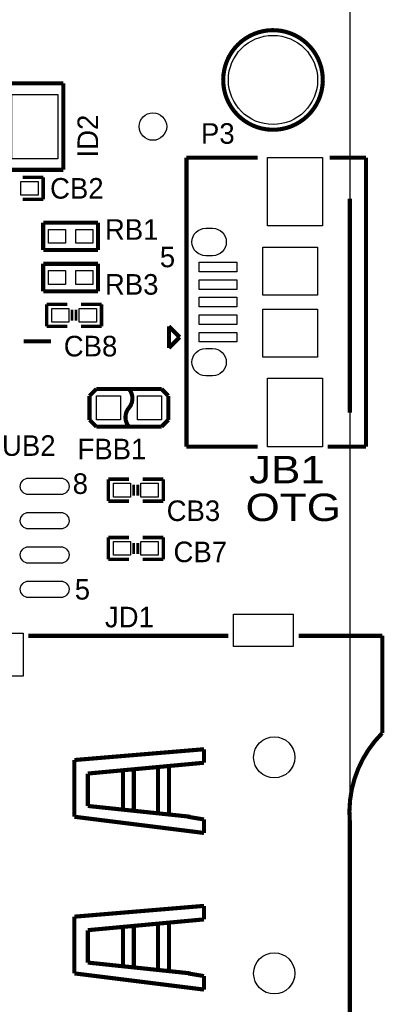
# Model space of a CAD drawing. Extents: x -86 to 498, y -49 to 361.
# Tile 27 of 31: x 88 to 101, y 22 to 58. Entities that reach past the tile are written whole.
import ezdxf

# ---------------------------------------------------------------- set-up
doc = ezdxf.new("R2010")
doc.units = 0
for name, color, linetype in [('BOARD_GEOMETRY_OUTLINE', 2, 'CONTINUOUS'), ('BOARD_GEOMETRY_SILKSCREEN_TOP', 1, 'CONTINUOUS'), ('PACKAGE_GEOMETRY_SILKSCREEN_TOP', 3, 'CONTINUOUS'), ('PIN_TOP', 4, 'CONTINUOUS'), ('REF_DES_SILKSCREEN_TOP', 5, 'CONTINUOUS')]:
    doc.layers.add(name, color=color, linetype=linetype)

msp = doc.modelspace()

# ---------------------------------------------------------------- linework, layer by layer
at = {"layer": 'BOARD_GEOMETRY_OUTLINE'}
msp.add_lwpolyline([(0, 58.50001), (100.000054, 58.50001), (100.000054, 0), (88.265, 0)], dxfattribs=at)
at = {"layer": 'PACKAGE_GEOMETRY_SILKSCREEN_TOP', "const_width": 0.1524}
msp.add_lwpolyline([(98.955098, 55.55615, 1), (95.354902, 56.35625, 1)], format="xyb", close=True, dxfattribs=at)
at = {"layer": 'PACKAGE_GEOMETRY_SILKSCREEN_TOP'}
for points, const_width in [([(89.387934, 55.8292), (83.58632, 55.8292)], 0.1524), ([(89.387934, 52.629054), (89.387934, 55.8292)], 0.1524), ([(93.950282, 53.081174), (96.585532, 53.081174)], 0.1524), ([(93.950282, 42.38117), (93.950282, 53.081174)], 0.1524), ([(99.252532, 53.081174), (100.600256, 53.081174)], 0.1524), ([(100.600256, 53.081174), (100.600256, 43.631104)], 0.1524), ([(83.58632, 52.629054), (89.387934, 52.629054)], 0.1524), ([(88.646, 52.3494), (87.884, 52.3494)], 0.127), ([(88.646, 51.5366), (88.646, 52.3494)], 0.127), ([(87.884, 51.5366), (88.646, 51.5366)], 0.127), ([(100.000308, 51.556158), (100.000308, 43.631104)], 0.1524), ([(88.646, 49.657), (88.646, 50.673)], 0.1524), ([(88.646, 50.673), (90.678, 50.673)], 0.1524), ([(90.678, 50.673), (90.678, 49.657)], 0.1524), ([(90.678, 49.657), (88.646, 49.657)], 0.1524), ([(88.646, 49.149), (90.678, 49.149)], 0.1524), ([(88.646, 48.133), (88.646, 49.149)], 0.1524), ([(90.678, 49.149), (90.678, 48.133)], 0.1524), ([(90.678, 48.133), (88.646, 48.133)], 0.1524), ([(88.773, 47.6504), (88.773, 46.8376)], 0.127), ([(89.535, 47.6504), (88.773, 47.6504)], 0.127), ([(89.7128, 47.0408), (89.7128, 47.4472)], 0.1016), ([(89.8652, 47.0408), (89.8652, 47.4472)], 0.1016), ([(90.805, 47.6504), (90.043, 47.6504)], 0.127), ([(90.805, 46.863), (90.805, 46.8376), (90.805, 47.6504)], 0.127), ([(88.773, 46.8376), (89.535, 46.8376)], 0.127), ([(90.043, 46.8376), (90.805, 46.8376)], 0.127), ([(93.300296, 46.83125), (93.300296, 46.03115)], 0.1524), ([(93.700346, 46.4312), (93.300296, 46.83125)], 0.1524), ([(88.933782, 46.278292), (87.917782, 46.278292)], 0.1524), ([(93.300296, 46.03115), (93.700346, 46.4312)], 0.1524), ([(93.300296, 46.4312), (93.300296, 46.03115)], 0.1524), ([(90.6145, 44.5135), (90.3605, 44.2595)], 0.1524), ([(93.0275, 44.5135), (90.6145, 44.5135)], 0.1524), ([(93.2815, 44.2595), (93.0275, 44.5135)], 0.1524), ([(90.3605, 44.2595), (90.3605, 43.3705)], 0.1524), ([(93.2815, 43.3705), (93.2815, 44.2595)], 0.1524), ([(90.3605, 43.3705), (90.6145, 43.1165)], 0.1524), ([(93.0275, 43.1165), (93.2815, 43.3705)], 0.1524), ([(100.600256, 43.631104), (100.600256, 42.38117)], 0.1524), ([(90.6145, 43.1165), (93.0275, 43.1165)], 0.1524), ([(96.585532, 42.38117), (93.950282, 42.38117)], 0.1524), ([(100.600256, 42.38117), (99.176332, 42.38117)], 0.1524), ([(91.059, 41.1734), (91.059, 40.3606)], 0.127), ([(91.821, 41.1734), (91.059, 41.1734)], 0.127), ([(93.091, 41.1734), (92.329, 41.1734)], 0.127), ([(93.091, 40.386), (93.091, 40.3606), (93.091, 41.1734)], 0.127), ([(91.9988, 40.5638), (91.9988, 40.9702)], 0.1016), ([(92.1512, 40.5638), (92.1512, 40.9702)], 0.1016), ([(91.059, 40.3606), (91.821, 40.3606)], 0.127), ([(92.329, 40.3606), (93.091, 40.3606)], 0.127), ([(91.059, 39.0144), (91.059, 38.2016)], 0.127), ([(91.821, 39.0144), (91.059, 39.0144)], 0.127), ([(93.091, 39.0144), (92.329, 39.0144)], 0.127), ([(93.091, 38.227), (93.091, 38.2016), (93.091, 39.0144)], 0.127), ([(91.9988, 38.4048), (91.9988, 38.8112)], 0.1016), ([(92.1512, 38.4048), (92.1512, 38.8112)], 0.1016), ([(91.059, 38.2016), (91.821, 38.2016)], 0.127), ([(92.329, 38.2016), (93.091, 38.2016)], 0.127), ([(95.499936, 35.373564), (88.0999, 35.373564)], 0.1524), ([(98.100134, 35.373564), (101.19995, 35.373564)], 0.1524), ([(94.600014, 31.17342), (89.799922, 30.773624)], 0.1524), ([(94.600014, 30.673548), (94.600014, 31.17342)], 0.1524), ([(89.799922, 30.773624), (89.799922, 28.673552)], 0.1524), ([(90.300048, 30.273498), (94.600014, 30.673548)], 0.1524), ([(93.300042, 28.773628), (93.300042, 30.573472)], 0.1524), ([(90.300048, 29.073602), (90.300048, 30.273498)], 0.1524), ([(91.60002, 28.973526), (91.60002, 30.373574)], 0.1524), ([(92.00007, 28.87345), (92.00007, 30.373574)], 0.1524), ([(92.899992, 28.87345), (92.899992, 30.473396)], 0.1524), ([(94.100142, 28.673552), (90.300048, 29.073602)], 0.1524), ([(89.799922, 28.673552), (94.600014, 28.073604)], 0.1524), ([(94.000066, 28.673552), (94.100142, 28.673552)], 0.1524), ([(94.600014, 28.573476), (94.000066, 28.673552)], 0.1524), ([(94.600014, 28.073604), (94.600014, 28.573476)], 0.1524), ([(100.000054, 28.4734), (100.000054, 20.07362)], 0.1524), ([(94.600014, 25.373584), (89.799922, 24.973534)], 0.1524), ([(94.600014, 24.873458), (94.600014, 25.373584)], 0.1524), ([(89.799922, 24.973534), (89.799922, 22.873462)], 0.1524), ([(90.300048, 24.473662), (94.600014, 24.873458)], 0.1524), ([(93.300042, 22.973538), (93.300042, 24.773636)], 0.1524), ([(90.300048, 23.273512), (90.300048, 24.473662)], 0.1524), ([(91.60002, 23.173436), (91.60002, 24.573484)], 0.1524), ([(92.00007, 23.073614), (92.00007, 24.573484)], 0.1524), ([(92.899992, 23.073614), (92.899992, 24.67356)], 0.1524), ([(94.100142, 22.873462), (90.300048, 23.273512)], 0.1524), ([(89.799922, 22.873462), (94.600014, 22.273514)], 0.1524), ([(94.000066, 22.873462), (94.100142, 22.873462)], 0.1524), ([(94.600014, 22.77364), (94.000066, 22.873462)], 0.1524), ([(94.600014, 22.273514), (94.600014, 22.77364)], 0.1524)]:
    msp.add_lwpolyline(points, dxfattribs=dict(at, const_width=const_width))
at = {"layer": 'PACKAGE_GEOMETRY_SILKSCREEN_TOP', "const_width": 0.1524}
for points in [[(91.821254, 44.513754, -0.366237), (91.821254, 43.815)], [(91.821254, 43.815), (91.821, 43.815254, 0.36641), (91.821, 43.1165)], [(101.19995, 35.373564), (101.19995, 31.773622, 0.221863), (100.000054, 28.4734)]]:
    msp.add_lwpolyline(points, format="xyb", dxfattribs=at)
at = {"layer": 'PIN_TOP'}
for points in [[(89.188036, 55.4228), (89.188036, 53.0352), (87.486236, 53.0352), (87.486236, 55.4228)], [(98.98634, 50.55108), (96.95434, 50.55108), (96.95434, 53.09108), (98.98634, 53.09108)], [(88.4555, 52.197), (88.4555, 51.689), (87.8205, 51.689), (87.8205, 52.197)], [(88.8365, 49.911), (88.8365, 50.419), (89.4715, 50.419), (89.4715, 49.911)], [(89.8525, 49.911), (89.8525, 50.419), (90.4875, 50.419), (90.4875, 49.911)], [(98.806254, 47.992284), (96.774254, 47.992284), (96.774254, 49.770284), (98.806254, 49.770284)], [(89.4715, 48.895), (89.4715, 48.387), (88.8365, 48.387), (88.8365, 48.895)], [(90.4875, 48.895), (90.4875, 48.387), (89.8525, 48.387), (89.8525, 48.895)], [(95.81388, 48.853344), (94.41688, 48.853344), (94.41688, 49.208944), (95.81388, 49.208944)], [(95.81388, 48.203358), (94.41688, 48.203358), (94.41688, 48.558958), (95.81388, 48.558958)], [(95.81388, 47.553372), (94.41688, 47.553372), (94.41688, 47.908972), (95.81388, 47.908972)], [(88.9635, 46.99), (88.9635, 47.498), (89.5985, 47.498), (89.5985, 46.99)], [(89.9795, 46.99), (89.9795, 47.498), (90.6145, 47.498), (90.6145, 46.99)], [(98.806254, 45.69206), (96.774254, 45.69206), (96.774254, 47.47006), (98.806254, 47.47006)], [(95.81388, 46.903386), (94.41688, 46.903386), (94.41688, 47.258986), (95.81388, 47.258986)], [(95.81388, 46.2534), (94.41688, 46.2534), (94.41688, 46.609), (95.81388, 46.609)], [(98.98634, 42.371264), (96.95434, 42.371264), (96.95434, 44.911264), (98.98634, 44.911264)], [(90.6145, 43.3705), (90.6145, 44.2595), (91.5035, 44.2595), (91.5035, 43.3705)], [(92.1385, 43.3705), (92.1385, 44.2595), (93.0275, 44.2595), (93.0275, 43.3705)], [(91.2495, 40.513), (91.2495, 41.021), (91.8845, 41.021), (91.8845, 40.513)], [(92.2655, 40.513), (92.2655, 41.021), (92.9005, 41.021), (92.9005, 40.513)], [(91.2495, 38.354), (91.2495, 38.862), (91.8845, 38.862), (91.8845, 38.354)], [(92.2655, 38.354), (92.2655, 38.862), (92.9005, 38.862), (92.9005, 38.354)], [(97.904808, 34.976562), (95.695008, 34.976562), (95.695008, 36.170362), (97.904808, 36.170362)], [(87.898478, 33.87344), (86.501478, 33.87344), (86.501478, 35.47364), (87.898478, 35.47364)]]:
    msp.add_lwpolyline(points, close=True, dxfattribs=at)
for points in [[(94.66326, 50.464212), (94.91726, 50.464212, -1), (94.91726, 49.448212), (94.66326, 49.448212, -1)], [(94.66326, 46.014132), (94.91726, 46.014132, -1), (94.91726, 44.998132), (94.66326, 44.998132, -1)], [(89.297002, 40.6019), (88.103202, 40.6019, -1), (88.103202, 41.2115), (89.297002, 41.2115, -1)], [(89.297002, 39.3319), (88.103202, 39.3319, -1), (88.103202, 39.9415), (89.297002, 39.9415, -1)], [(89.297002, 38.0619), (88.103202, 38.0619, -1), (88.103202, 38.6715), (89.297002, 38.6715, -1)], [(89.297002, 36.7919), (88.103202, 36.7919, -1), (88.103202, 37.4015), (89.297002, 37.4015, -1)]]:
    msp.add_lwpolyline(points, format="xyb", close=True, dxfattribs=at)
for centre, radius in [((97.155, 55.9562), 1.651), ((92.71, 54.229), 0.508), ((97.199958, 30.873446), 0.762), ((97.199958, 22.873462), 0.762)]:
    msp.add_circle(centre, radius, dxfattribs=at)

# ---------------------------------------------------------------- texts
at = {"layer": 'BOARD_GEOMETRY_SILKSCREEN_TOP'}
msp.add_text('ID2', height=0.762, rotation=90, dxfattribs=at).set_placement((90.678, 53.086))
at = {"layer": 'BOARD_GEOMETRY_SILKSCREEN_TOP', "width": 1.2}
msp.add_text('OTG', height=1.016, dxfattribs=at).set_placement((96.139, 39.624))
at = {"layer": 'PACKAGE_GEOMETRY_SILKSCREEN_TOP'}
for s, p in [('5', (92.964, 49.022)), ('8', (89.7382, 40.6273)), ('5', (89.8144, 36.7157))]:
    msp.add_text(s, height=0.762, dxfattribs=at).set_placement(p)
at = {"layer": 'REF_DES_SILKSCREEN_TOP'}
for s, p in [('P3', (94.488, 53.594)), ('CB2', (88.9, 51.562)), ('RB1', (90.932, 50.038)), ('RB3', (90.932, 48.006)), ('CB8', (89.408, 45.72)), ('UB2', (87.122, 42.037)), ('FBB1', (89.916, 41.91)), ('CB3', (93.218, 39.624)), ('CB7', (93.472, 38.1)), ('JD1', (90.932, 35.687))]:
    msp.add_text(s, height=0.762, dxfattribs=at).set_placement(p)
at = {"layer": 'REF_DES_SILKSCREEN_TOP', "width": 1.2}
msp.add_text('JB1', height=1.016, dxfattribs=at).set_placement((96.266, 41.021))

doc.saveas('drawing.dxf')
